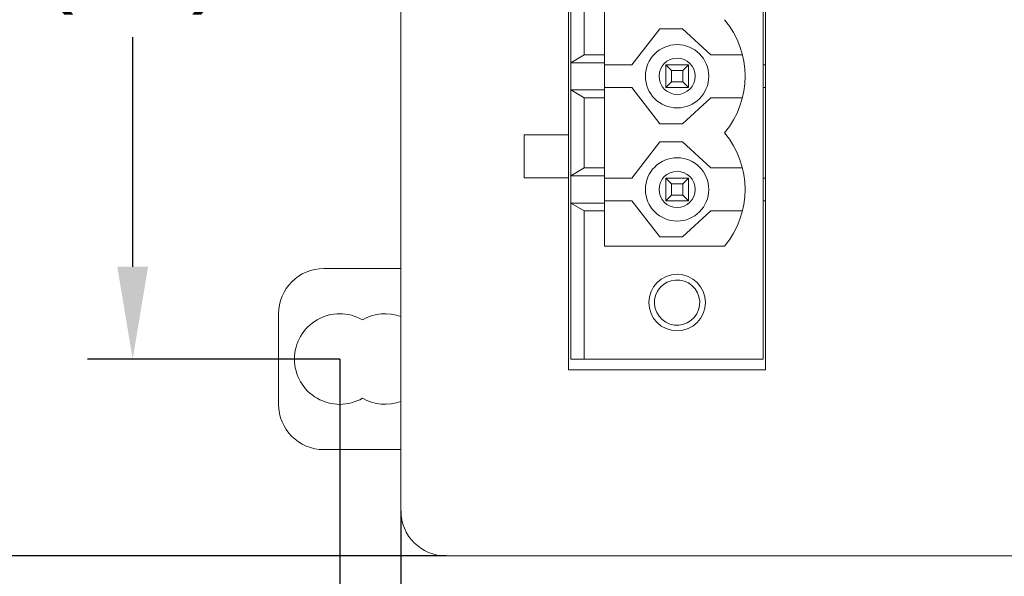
# Model space of a CAD drawing. Header units: millimetres. Extents: x 2293 to 4250, y -591 to 894.
# Tile 29 of 117: x 3435 to 3479, y 393 to 418. Entities that reach past the tile are written whole.
import ezdxf

# ---------------------------------------------------------------- set-up
doc = ezdxf.new("R2010")
doc.units = ezdxf.units.MM
doc.header["$PDSIZE"] = -1
doc.layers.add('1', color=7, linetype='Continuous', lineweight=13)
doc.dimstyles.new('ISO-25', dxfattribs={"dimtxt": 2.5, "dimasz": 2.5, "dimexe": 1.25, "dimexo": 0.625, "dimtad": 1, "dimtxsty": 'Standard', "dimcen": 2.5, "dimadec": 0, "dimazin": 0, "dimtfac": 1, "dimtmove": 0, "dimatfit": 3, "dimfxl": 1, "dimarcsym": 0})

# ---------------------------------------------------------------- blocks, each defined once
blk = doc.blocks.new('*D108')
at = {"color": 0, "lineweight": -2}
for p, q in [((3452.195, 396.393), (3452.195, 371.056)), ((3612.495, 396.393), (3612.495, 371.056)), ((3456.275, 373.056), (3608.415, 373.056))]:
    blk.add_line(p, q, dxfattribs=at)
at = {"color": 0}
for points in [[(3456.275, 373.736), (3456.275, 372.376), (3452.195, 373.056)], [(3608.415, 372.376), (3608.415, 373.736), (3612.495, 373.056)]]:
    blk.add_solid(points, dxfattribs=at)
at = {"layer": 'Defpoints', "color": 0}
for p in [(3452.195, 396.393), (3612.495, 396.393), (3612.495, 373.056)]:
    blk.add_point(p, dxfattribs=at)
at = {"color": 0, "insert": (3532.345, 376.622), "char_height": 3.5, "attachment_point": 5}
blk.add_mtext('160,3%%p0,5', dxfattribs=at)
blk = doc.blocks.new('*D109')
at = {"color": 0, "lineweight": -2}
for p, q in [((3454.195, 446.793), (3414.47, 446.793)), ((3416.47, 442.713), (3416.47, 424.159)), ((3416.47, 398.473), (3416.47, 417.027)), ((3454.195, 394.393), (3414.47, 394.393))]:
    blk.add_line(p, q, dxfattribs=at)
at = {"color": 0}
for points in [[(3417.15, 442.713), (3415.79, 442.713), (3416.47, 446.793)], [(3415.79, 398.473), (3417.15, 398.473), (3416.47, 394.393)]]:
    blk.add_solid(points, dxfattribs=at)
at = {"layer": 'Defpoints', "color": 0}
for p in [(3416.47, 446.793), (3454.195, 446.793), (3454.195, 394.393)]:
    blk.add_point(p, dxfattribs=at)
at = {"color": 0, "insert": (3416.47, 420.593), "char_height": 3.5, "attachment_point": 5}
blk.add_mtext('52,4%%p0,2', dxfattribs=at)
blk = doc.blocks.new('*D110')
at = {"color": 0, "lineweight": -2}
for p, q in [((3615.195, 438.093), (3438.352, 438.093)), ((3440.352, 434.013), (3440.352, 423.867)), ((3440.352, 407.173), (3440.352, 417.319)), ((3449.495, 403.093), (3438.352, 403.093))]:
    blk.add_line(p, q, dxfattribs=at)
at = {"color": 0}
for points in [[(3441.032, 434.013), (3439.672, 434.013), (3440.352, 438.093)], [(3439.672, 407.173), (3441.032, 407.173), (3440.352, 403.093)]]:
    blk.add_solid(points, dxfattribs=at)
at = {"layer": 'Defpoints', "color": 0}
for p in [(3440.352, 438.093), (3615.195, 438.093), (3449.495, 403.093)]:
    blk.add_point(p, dxfattribs=at)
at = {"color": 0, "insert": (3440.352, 420.593), "char_height": 3.5, "attachment_point": 5}
blk.add_mtext('(35)', dxfattribs=at)
blk = doc.blocks.new('*D111')
at = {"color": 0, "lineweight": -2}
for p, q in [((3615.195, 438.093), (3615.195, 356.944)), ((3449.495, 403.093), (3449.495, 356.944)), ((3453.575, 358.944), (3611.115, 358.944))]:
    blk.add_line(p, q, dxfattribs=at)
at = {"color": 0}
for points in [[(3453.575, 359.624), (3453.575, 358.264), (3449.495, 358.944)], [(3611.115, 358.264), (3611.115, 359.624), (3615.195, 358.944)]]:
    blk.add_solid(points, dxfattribs=at)
at = {"layer": 'Defpoints', "color": 0}
for p in [(3615.195, 438.093), (3449.495, 403.093), (3615.195, 358.944)]:
    blk.add_point(p, dxfattribs=at)
at = {"color": 0, "insert": (3532.345, 362.509), "char_height": 3.5, "attachment_point": 5}
blk.add_mtext('(165,7)', dxfattribs=at)

msp = doc.modelspace()

# ---------------------------------------------------------------- linework, layer by layer
at = {"layer": '1', "color": 7, "linetype": 'Continuous', "lineweight": 18}
for p, q in [((3452.195, 396.393), (3452.195, 444.793)), ((3452.195, 444.793), (3452.195, 396.393)), ((3468.295, 438.553), (3468.295, 402.623)), ((3468.195, 403.088), (3468.195, 438.088)), ((3459.595, 413.003), (3459.595, 428.173)), ((3459.695, 419.988), (3459.695, 416.188)), ((3460.295, 416.538), (3460.295, 419.638)), ((3461.195, 416.538), (3461.195, 419.638)), ((3463.636, 417.688), (3462.395, 416.088)), ((3463.636, 417.688), (3464.636, 417.688)), ((3465.878, 416.538), (3464.636, 417.688)), ((3459.695, 416.188), (3460.295, 416.538)), ((3459.695, 414.988), (3459.695, 416.188)), ((3459.695, 416.188), (3461.195, 416.188)), ((3460.295, 416.538), (3461.195, 416.538)), ((3461.195, 416.538), (3461.195, 416.188)), ((3461.195, 414.988), (3461.195, 416.188)), ((3465.878, 416.538), (3467.278, 416.538)), ((3461.195, 416.088), (3462.395, 416.088)), ((3464.895, 416.088), (3463.895, 416.088)), ((3464.145, 415.838), (3463.895, 416.088)), ((3463.895, 416.088), (3463.895, 415.088)), ((3464.145, 415.838), (3464.645, 415.838)), ((3464.145, 415.338), (3464.145, 415.838)), ((3464.645, 415.838), (3464.895, 416.088)), ((3464.645, 415.838), (3464.645, 415.338)), ((3464.895, 415.088), (3464.895, 416.088)), ((3468.195, 416.088), (3468.295, 416.088)), ((3463.895, 415.088), (3464.145, 415.338)), ((3464.645, 415.338), (3464.145, 415.338)), ((3464.895, 415.088), (3464.645, 415.338)), ((3459.695, 414.988), (3459.695, 411.188)), ((3460.295, 414.638), (3459.695, 414.988)), ((3459.695, 414.988), (3461.195, 414.988)), ((3462.395, 415.088), (3461.195, 415.088)), ((3461.195, 414.988), (3461.195, 414.638)), ((3462.395, 415.088), (3463.636, 413.488)), ((3463.895, 415.088), (3464.895, 415.088)), ((3468.195, 415.088), (3468.295, 415.088)), ((3460.295, 414.638), (3461.195, 414.638)), ((3460.295, 411.538), (3460.295, 414.638)), ((3461.195, 411.538), (3461.195, 414.638)), ((3464.636, 413.488), (3465.878, 414.638)), ((3467.278, 414.638), (3465.878, 414.638)), ((3464.636, 413.488), (3463.636, 413.488)), ((3457.645, 413.003), (3459.595, 413.003)), ((3457.645, 411.103), (3457.645, 413.003)), ((3459.595, 413.003), (3459.595, 411.103)), ((3463.636, 412.688), (3462.395, 411.088)), ((3463.636, 412.688), (3464.636, 412.688)), ((3465.878, 411.538), (3464.636, 412.688)), ((3459.695, 411.188), (3460.295, 411.538)), ((3460.295, 411.538), (3461.195, 411.538)), ((3461.195, 411.538), (3461.195, 411.188)), ((3465.878, 411.538), (3467.278, 411.538)), ((3459.595, 411.103), (3457.645, 411.103)), ((3459.595, 402.623), (3459.595, 411.103)), ((3459.695, 409.988), (3459.695, 411.188)), ((3459.695, 411.188), (3461.195, 411.188)), ((3461.195, 409.988), (3461.195, 411.188)), ((3461.195, 411.088), (3462.395, 411.088)), ((3463.895, 411.088), (3463.895, 410.088)), ((3464.895, 411.088), (3463.895, 411.088)), ((3464.145, 410.838), (3463.895, 411.088)), ((3464.645, 410.838), (3464.895, 411.088)), ((3464.895, 410.088), (3464.895, 411.088)), ((3468.195, 411.088), (3468.295, 411.088)), ((3464.145, 410.338), (3464.145, 410.838)), ((3464.145, 410.838), (3464.645, 410.838)), ((3464.645, 410.838), (3464.645, 410.338)), ((3462.395, 410.088), (3461.195, 410.088)), ((3462.395, 410.088), (3463.636, 408.488)), ((3463.895, 410.088), (3464.145, 410.338)), ((3463.895, 410.088), (3464.895, 410.088)), ((3464.645, 410.338), (3464.145, 410.338)), ((3464.895, 410.088), (3464.645, 410.338)), ((3468.195, 410.088), (3468.295, 410.088)), ((3459.695, 409.988), (3461.195, 409.988)), ((3459.695, 409.988), (3459.695, 403.088)), ((3460.295, 409.638), (3459.695, 409.988)), ((3460.295, 403.088), (3460.295, 409.638)), ((3460.295, 409.638), (3461.195, 409.638)), ((3461.195, 409.988), (3461.195, 409.638)), ((3461.195, 408.088), (3461.195, 409.638)), ((3464.636, 408.488), (3465.878, 409.638)), ((3467.278, 409.638), (3465.878, 409.638)), ((3464.636, 408.488), (3463.636, 408.488)), ((3466.495, 408.088), (3461.195, 408.088)), ((3452.195, 407.093), (3448.795, 407.093)), ((3446.795, 405.093), (3446.795, 401.093)), ((3460.295, 403.088), (3459.695, 403.088)), ((3468.195, 403.088), (3460.295, 403.088)), ((3468.295, 402.623), (3459.595, 402.623)), ((3448.795, 399.093), (3452.195, 399.093)), ((3481.548, 394.393), (3454.195, 394.393)), ((3454.195, 394.393), (3481.495, 394.393))]:
    msp.add_line(p, q, dxfattribs=at)
for centre, radius, start, end in [((3463.472, 415.588), 3.922, 320.4022, 39.5978), ((3464.395, 415.588), 1.4, 90, 270), ((3464.395, 415.588), 1.4, 270, 90), ((3464.395, 415.588), 0.8, 90, 270), ((3464.395, 415.588), 0.8, 270, 90), ((3463.472, 410.588), 3.922, 320.4022, 39.5978), ((3464.395, 410.588), 1.4, 90, 270), ((3464.395, 410.588), 1.4, 270, 90), ((3464.395, 410.588), 0.8, 90, 270), ((3464.395, 410.588), 0.8, 270, 90), ((3448.795, 405.093), 2, 90, 180), ((3464.395, 405.588), 1.25, 90, 270), ((3464.395, 405.588), 1, 60, 240), ((3464.395, 405.588), 1.25, 270, 90), ((3464.395, 405.588), 1, 240, 60), ((3449.495, 403.093), 2, 60, 180), ((3451.495, 403.093), 2, 69.51, 120), ((3449.495, 403.093), 2, 180, 300), ((3451.495, 403.093), 2, 240, 290.49), ((3448.795, 401.093), 2, 180, 270), ((3454.195, 396.393), 2, 180, 270), ((3454.195, 396.393), 2, 180, 270)]:
    msp.add_arc(centre, radius, start, end, dxfattribs=at)

# ---------------------------------------------------------------- dimensions: what is measured, and where the dimension line sits
at = {"color": 1}
dim = msp.add_linear_dim(base=(3416.47, 446.793), p1=(3454.195, 394.393), p2=(3454.195, 446.793), angle=90, dimstyle='ISO-25', override={"dimtxt": 3.5, "dimasz": 4.08, "dimexe": 2, "dimexo": 0, "dimgap": 1.524, "dimtad": 1, "dimtih": 1, "dimtoh": 1, "dimdec": 1, "dimzin": 0, "dimadec": 2, "dimtol": 1, "dimlim": 0, "dimtp": 0.2, "dimtm": 0.2, "dimtdec": 1, "dimtzin": 0}, dxfattribs=at)
dim.commit()
dim.dimension.update_dxf_attribs({"geometry": '*D109', "text_midpoint": (3416.47, 420.593), "dimtype": 160})
dim = msp.add_linear_dim(base=(3440.352, 438.093), p1=(3449.495, 403.093), p2=(3615.195, 438.093), angle=90, text='(<>)', dimstyle='ISO-25', override={"dimtxt": 3.5, "dimasz": 4.08, "dimexe": 2, "dimexo": 0, "dimgap": 1.524, "dimtih": 1, "dimtoh": 1, "dimdec": 0, "dimzin": 0, "dimtxsty": 'Standard', "dimadec": 2, "dimtzin": 0}, dxfattribs=at)
dim.commit()
dim.dimension.update_dxf_attribs({"geometry": '*D110', "text_midpoint": (3440.352, 420.593), "dimtype": 160})
dim = msp.add_linear_dim(base=(3615.195, 358.944), p1=(3449.495, 403.093), p2=(3615.195, 438.093), text='(<>)', dimstyle='ISO-25', override={"dimtxt": 3.5, "dimasz": 4.08, "dimexe": 2, "dimexo": 0, "dimgap": 1.524, "dimtih": 1, "dimtoh": 1, "dimdec": 1, "dimzin": 0, "dimtxsty": 'Standard', "dimadec": 2, "dimtzin": 0}, dxfattribs=at)
dim.commit()
dim.dimension.update_dxf_attribs({"geometry": '*D111', "text_midpoint": (3532.345, 358.944), "dimtype": 160})
dim = msp.add_linear_dim(base=(3612.495, 373.056), p1=(3452.195, 396.393), p2=(3612.495, 396.393), dimstyle='ISO-25', override={"dimtxt": 3.5, "dimasz": 4.08, "dimexe": 2, "dimexo": 0, "dimgap": 1.524, "dimtih": 1, "dimtoh": 1, "dimdec": 1, "dimzin": 0, "dimadec": 2, "dimtol": 1, "dimlim": 0, "dimtp": 0.5, "dimtm": 0.5, "dimtdec": 1, "dimtzin": 0}, dxfattribs=at)
dim.commit()
dim.dimension.update_dxf_attribs({"geometry": '*D108', "text_midpoint": (3532.345, 373.056), "dimtype": 160})

doc.saveas('drawing.dxf')
